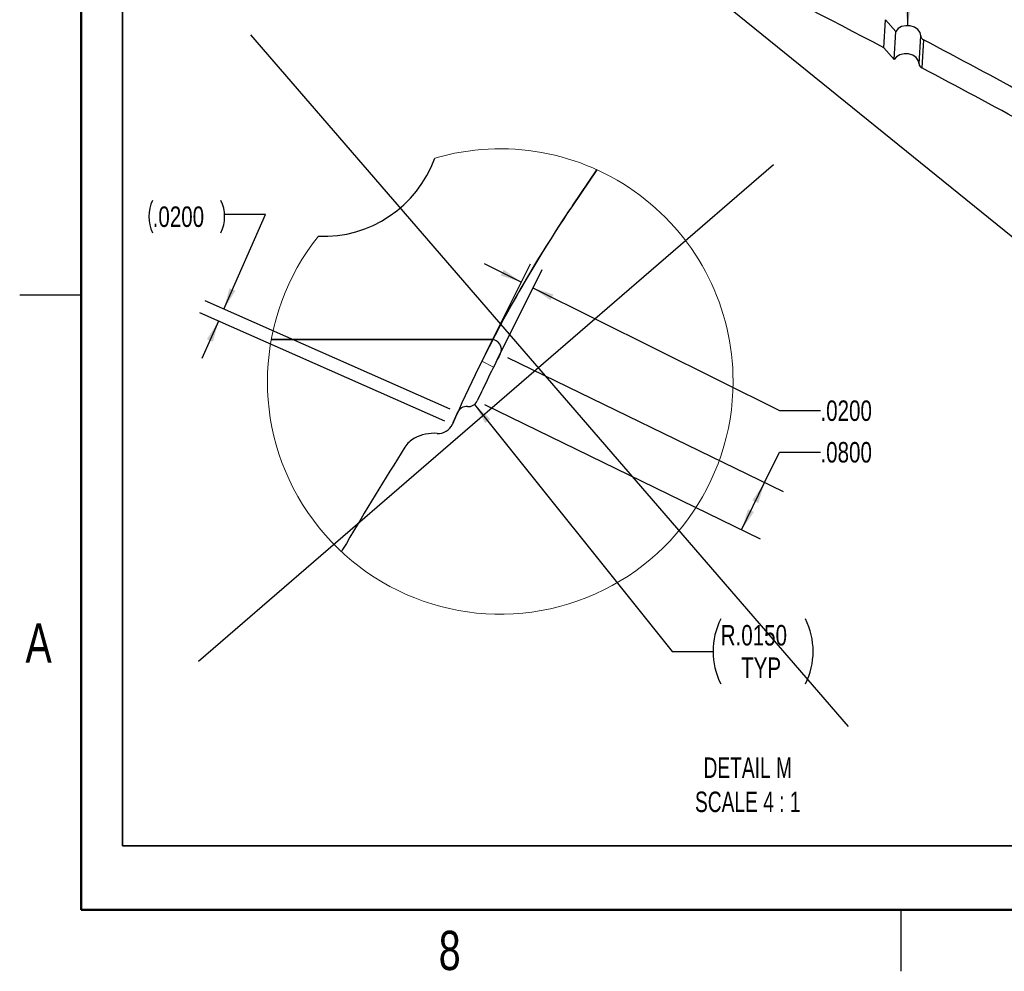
# Model space of a CAD drawing. Header units: inches. Extents: x 0.1 to 87.3, y 0.1 to 33.9.
# Tile 1 of 161: x 0.1 to 6.1, y 0.1 to 5.9. Entities that reach past the tile are written whole.
import ezdxf

# ---------------------------------------------------------------- set-up
doc = ezdxf.new("R2010")
doc.units = ezdxf.units.IN
doc.header["$MEASUREMENT"] = 0
doc.linetypes.add('CENTERX2', pattern=[0.8, 0.5, -0.1, 0.1, -0.1])
doc.layers.add('BOARDER_2', color=5, linetype='Continuous', lineweight=35)
doc.layers.add('VIEW_LABELS', color=7, linetype='Continuous', lineweight=25)
doc.layers.add('DIMENSIONS', color=171, linetype='Continuous')
doc.styles.add('SLDTEXTSTYLE0', font='TXT', dxfattribs={"width": 0.75})
doc.styles.add('SLDTEXTSTYLE2', font='TXT', dxfattribs={"width": 0.7})
doc.dimstyles.new('SLDDIMSTYLE11', dxfattribs={"dimtxt": 0.125, "dimasz": 0.13, "dimexe": 0, "dimexo": 0.0625, "dimgap": 0.03125, "dimtad": 0, "dimtih": 1, "dimtoh": 1, "dimdec": 4, "dimlfac": 0.25, "dimrnd": 1e-09, "dimzin": 4, "dimdsep": 46, "dimtxsty": 'SLDTEXTSTYLE0', "dimsah": 1, "dimcen": 0.09, "dimadec": 0, "dimazin": 1, "dimtfac": 1, "dimtdec": 4, "dimtofl": 0, "dimtmove": 0, "dimatfit": 3, "dimfxl": 0, "dimfrac": 2, "dimtolj": 1, "dimtzin": 12, "dimarcsym": 0})
doc.dimstyles.new('SLDDIMSTYLE12', dxfattribs={"dimtxt": 0.125, "dimasz": 0.13, "dimexe": 0, "dimexo": 0.0625, "dimgap": 0.03125, "dimtad": 0, "dimtih": 1, "dimtoh": 1, "dimdec": 4, "dimlfac": 0.25, "dimrnd": 1e-09, "dimzin": 4, "dimdsep": 46, "dimtxsty": 'SLDTEXTSTYLE0', "dimsah": 1, "dimcen": 0, "dimadec": 0, "dimazin": 1, "dimtfac": 1, "dimtdec": 4, "dimtofl": 0, "dimtmove": 0, "dimatfit": 3, "dimfxl": 0, "dimfrac": 2, "dimtolj": 1, "dimtzin": 12, "dimarcsym": 0})
doc.dimstyles.new('SLDDIMSTYLE4', dxfattribs={"dimtxt": 0.18, "dimasz": 0.13, "dimexe": 0, "dimexo": 0.0625, "dimgap": 0, "dimtad": 0, "dimtih": 1, "dimtoh": 1, "dimdec": 0, "dimrnd": 1e-09, "dimzin": 0, "dimdsep": 46, "dimtxsty": 'Standard', "dimsah": 1, "dimcen": 0.09, "dimadec": 0, "dimazin": 0, "dimtfac": 0.13, "dimtdec": 0, "dimtofl": 0, "dimtmove": 0, "dimatfit": 3, "dimfxl": 0, "dimfrac": 2, "dimtolj": 1, "dimtzin": 0, "dimarcsym": 0})
doc.dimstyles.new('SLDDIMSTYLE9', dxfattribs={"dimtxt": 0.125, "dimasz": 0.13, "dimexe": 0, "dimexo": 0.0625, "dimgap": 0.03125, "dimtad": 0, "dimtih": 1, "dimtoh": 1, "dimdec": 4, "dimlfac": 0.25, "dimrnd": 1e-09, "dimzin": 4, "dimdsep": 46, "dimtxsty": 'SLDTEXTSTYLE0', "dimsah": 1, "dimcen": 0.09, "dimadec": 0, "dimazin": 1, "dimtfac": 1, "dimtdec": 4, "dimtmove": 0, "dimatfit": 0, "dimfxl": 0, "dimfrac": 2, "dimtolj": 1, "dimtzin": 12, "dimarcsym": 0})

# ---------------------------------------------------------------- blocks, each defined once
blk = doc.blocks.new('_D_25')
at = {"layer": 'DIMENSIONS'}
for p, q in [((3.1839, 4.3309), (2.9601, 4.4423)), ((2.9659, 3.893), (3.2396, 4.4428)), ((3.0375, 3.8573), (3.3113, 4.4071)), ((3.2555, 4.2952), (4.759, 3.5467)), ((4.759, 3.5467), (5.009, 3.5467))]:
    blk.add_line(p, q, dxfattribs=at)
for points in [[(3.1839, 4.3309), (3.0765, 4.4067), (3.0586, 4.3709)], [(3.2555, 4.2952), (3.363, 4.2194), (3.3808, 4.2552)]]:
    blk.add_solid(points, dxfattribs=at)
at = {"layer": 'DIMENSIONS', "insert": (5.009, 3.6086), "char_height": 0.125, "attachment_point": 1, "style": 'SLDTEXTSTYLE0'}
blk.add_mtext('.0200', dxfattribs=at)
blk = doc.blocks.new('_D_26')
at = {"layer": 'DIMENSIONS'}
for p, q in [((3.101, 3.8716), (4.7809, 3.0526)), ((2.9608, 3.5839), (4.6407, 2.765)), ((4.6685, 3.1074), (4.759, 3.293)), ((4.759, 3.293), (5.009, 3.293)), ((4.5283, 2.8197), (4.6685, 3.1074))]:
    blk.add_line(p, q, dxfattribs=at)
for points in [[(4.6685, 3.1074), (4.5936, 2.9993), (4.6295, 2.9818)], [(4.5283, 2.8197), (4.6033, 2.9278), (4.5673, 2.9454)]]:
    blk.add_solid(points, dxfattribs=at)
at = {"layer": 'DIMENSIONS', "insert": (5.009, 3.3549), "char_height": 0.125, "attachment_point": 1, "style": 'SLDTEXTSTYLE0'}
blk.add_mtext('.0800', dxfattribs=at)
blk = doc.blocks.new('_D_27')
at = {"layer": 'DIMENSIONS'}
for p, q in [((2.8989, 3.5842), (4.1039, 2.0773)), ((4.1039, 2.0773), (4.3539, 2.0773))]:
    blk.add_line(p, q, dxfattribs=at)
for centre, start, end in [((4.7976, 2.0773), 153.43495, 206.56505), ((4.5207, 2.0773), 333.43495, 26.56505)]:
    blk.add_arc(centre, 0.4437, start, end, dxfattribs=at)
blk.add_solid([(2.8989, 3.5842), (2.9645, 3.4702), (2.9957, 3.4952)], dxfattribs=at)
at = {"layer": 'DIMENSIONS', "char_height": 0.125, "attachment_point": 1, "style": 'SLDTEXTSTYLE0'}
for s, insert in [('R.0150', (4.4008, 2.2384)), ('TYP', (4.5251, 2.04))]:
    blk.add_mtext(s, dxfattribs=dict(at, insert=insert))
blk = doc.blocks.new('_D_28')
at = {"layer": 'DIMENSIONS'}
for p, q in [((1.3702, 4.1664), (1.6251, 4.7431)), ((1.6251, 4.7431), (1.3751, 4.7431)), ((2.7504, 3.5563), (1.2558, 4.2169)), ((2.7181, 3.4831), (1.2235, 4.1437)), ((1.3378, 4.0932), (1.2368, 3.8645))]:
    blk.add_line(p, q, dxfattribs=at)
for centre, start, end in [((1.1345, 4.7304), 153.43495, 206.56505), ((1.1532, 4.7304), 333.43495, 26.56505)]:
    blk.add_arc(centre, 0.2219, start, end, dxfattribs=at)
for points in [[(1.3702, 4.1664), (1.441, 4.2772), (1.4044, 4.2934)], [(1.3378, 4.0932), (1.267, 3.9824), (1.3036, 3.9662)]]:
    blk.add_solid(points, dxfattribs=at)
at = {"layer": 'DIMENSIONS', "insert": (0.936, 4.7923), "char_height": 0.125, "attachment_point": 1, "style": 'SLDTEXTSTYLE0'}
blk.add_mtext('.0200', dxfattribs=at)

msp = doc.modelspace()

# ---------------------------------------------------------------- linework, layer by layer
at = {"color": 7, "linetype": 'Continuous', "lineweight": 50}
for p, q in [((0.5, 0.5), (0.5, 33.5)), ((43.5, 0.5), (0.5, 0.5))]:
    msp.add_line(p, q, dxfattribs=at)
at = {"color": 7, "linetype": 'Continuous', "lineweight": 25}
for p, q in [((5.395272, 5.760566), (5.405546, 5.932049)), ((5.468198, 5.860652), (5.405546, 5.932049)), ((5.457924, 5.689169), (5.468198, 5.860652)), ((5.610085, 5.66301), (5.620359, 5.834493)), ((5.637431, 5.809557), (5.627158, 5.638075)), ((5.395272, 5.760566), (5.457924, 5.689169)), ((3.645317, 5.016223), (3.495721, 4.79666)), ((3.495721, 4.79666), (3.645317, 5.016223)), ((0.5, 4.25), (0.125, 4.25)), ((3.002681, 3.980813), (1.659474, 3.980813)), ((1.659474, 3.980813), (3.002681, 3.980813)), ((5.5, 0.5), (5.5, 0.125))]:
    msp.add_line(p, q, dxfattribs=at)
at = {"color": 6}
for p, q in [((1.533056, 5.838636), (5.178088, 1.619115)), ((4.722459, 5.046237), (1.216096, 2.015314))]:
    msp.add_line(p, q, dxfattribs=at)
at = {"color": 7, "linetype": 'CENTERX2', "lineweight": 18}
msp.add_line((2.94365, 3.848231), (3.015265, 3.812577), dxfattribs=at)
at = {"color": 7, "linetype": 'Continuous', "lineweight": 25, "flags": 128}
for points in [[(5.620359, 5.834493), (5.616235, 5.854463), (5.603066, 5.872442), (5.58245, 5.886249), (5.55689, 5.894208), (5.529487, 5.895354), (5.503567, 5.889547), (5.482276, 5.877492), (5.468198, 5.860652)], [(5.610085, 5.66301), (5.605961, 5.68298), (5.592792, 5.700959), (5.572176, 5.714766), (5.546616, 5.722726), (5.519213, 5.723871), (5.493294, 5.718064), (5.472003, 5.706009), (5.457924, 5.689169)]]:
    msp.add_lwpolyline(points, dxfattribs=at)
at = {"color": 7, "linetype": 'Continuous', "lineweight": 25}
for centre, radius, start, end in [((-29.55866, -60.70512), 75.09637, 62.26036961, 64.01119086), ((5.648858, 5.835692), 0.028524, 182.4092308, 246.3851435), ((-28.699356, -58.919125), 73.272214, 60.90291912, 62.05527784), ((5.638584, 5.664209), 0.028524, 182.4092308, 246.3851435), ((-28.70963, -59.090608), 73.272214, 60.90291912, 62.05527784), ((1.977297, 5.331545), 0.721704, 267.563499, 340.174486), ((10.48136, 0.095491), 8.420222, 146.0603803, 156.4267519), ((10.481461, 0.095426), 8.420342, 146.0604029, 152.5249372), ((3.002683, 3.920814), 0.059999, 332.9092631, 90.0022549), ((3.002683, 3.920853), 0.059961, 82.1861071, 90.0024616), ((10.480746, 0.095787), 8.33954, 152.9102747, 155.1089289), ((2.861441, 3.631108), 0.060002, 264.9669868, 335.10754), ((2.850914, 3.511568), 0.060002, 84.9673302, 155.8811576), ((10.483875, 0.0944), 8.422964, 155.8826084, 156.4267952), ((2.678839, 3.499994), 0.092708, 265.6933292, 336.4249274), ((2.678839, 3.499994), 0.092708, 265.6933292, 336.4249274), ((2.607661, 3.239198), 0.157498, 118.6541634, 147.7382035), ((2.607661, 3.239198), 0.157498, 118.6541634, 147.7382035), ((2.652953, 3.156285), 0.251974, 85.6927995, 118.6512166), ((2.652953, 3.156285), 0.251974, 85.6927995, 118.6512166), ((20.087202, -7.794173), 20.827999, 147.7392071, 149.6292903), ((20.087202, -7.794173), 20.827999, 147.7392071, 149.6292903), ((6.876255, -0.161442), 5.5717, 148.6620842, 149.264071), ((6.876255, -0.161442), 5.5717, 148.6620842, 149.264071)]:
    msp.add_arc(centre, radius, start, end, dxfattribs=at)
at = {"color": 7, "linetype": 'Continuous', "lineweight": 18}
for centre, radius, start, end in [((3.056099, 3.724243), 1.419996, 359.9999607, 106.3558517), ((3.056098, 3.724242), 1.419998, 141.3822616, 359.9999901)]:
    msp.add_arc(centre, radius, start, end, dxfattribs=at)
at = {"layer": 'BOARDER_2'}
for q in [(0.751252, 14.400499), (14.041547, 0.891736)]:
    msp.add_line((0.751252, 0.891736), q, dxfattribs=at)

# ---------------------------------------------------------------- texts
at = {"color": 7, "linetype": 'Continuous', "lineweight": 0, "char_height": 0.24, "attachment_point": 2, "style": 'SLDTEXTSTYLE0'}
for s, insert in [('A', (0.240417, 2.247586)), ('8', (2.747583, 0.372586))]:
    msp.add_mtext(s, dxfattribs=dict(at, insert=insert))
at = {"layer": 'VIEW_LABELS', "insert": (4.565671, 1.430118), "char_height": 0.125, "attachment_point": 2, "style": 'SLDTEXTSTYLE2'}
msp.add_mtext('DETAIL M^JSCALE 4 : 1', dxfattribs=at)

# ---------------------------------------------------------------- dimensions: what is measured, and where the dimension line sits
at = {"layer": 'DIMENSIONS'}
dim = msp.add_linear_dim(base=(1.337824, 4.093206), p1=(2.79615, 3.536086), p2=(2.763808, 3.462915), angle=66.1543696, text='(<>)', dimstyle='SLDDIMSTYLE9', dxfattribs=at)
dim.commit()
dim.dimension.update_dxf_attribs({"geometry": '_D_28', "text_midpoint": (1.625066, 4.743069), "dimtype": 160})
for base, p1, p2, angle, dimstyle, picture, middle in [((3.255546, 4.295199), (2.94365, 3.848231), (3.015265, 3.812577), 333.5329276, 'SLDDIMSTYLE9', '_D_25', (4.759008, 3.546679)), ((4.528306, 2.819745), (3.056099, 3.89349), (2.915868, 3.605853), 64.0095074, 'SLDDIMSTYLE11', '_D_26', (4.759008, 3.292954))]:
    dim = msp.add_linear_dim(base=base, p1=p1, p2=p2, angle=angle, dimstyle=dimstyle, dxfattribs=at)
    dim.commit()
    dim.dimension.update_dxf_attribs({"geometry": picture, "text_midpoint": middle, "dimtype": 160})
dim = msp.add_radius_dim(center=(2.861442, 3.631107), mpoint=(2.898913, 3.584246), text='(<>\\PTYP)', dimstyle='SLDDIMSTYLE12', dxfattribs=at)
dim.commit()
dim.dimension.update_dxf_attribs({"geometry": '_D_27', "text_midpoint": (4.659181, 2.08997), "dimtype": 164})

# ---------------------------------------------------------------- leaders
at = {"layer": 'BOARDER_2'}
for points in [[(5.541549, 5.895718), (5.532053, 11.533221), (5.782053, 11.533221)], [(3.354155, 6.896242), (8.124795, 3.030178), (8.374795, 3.030178)]]:
    msp.add_leader(points, dimstyle='SLDDIMSTYLE4', dxfattribs=at)

doc.saveas('drawing.dxf')
